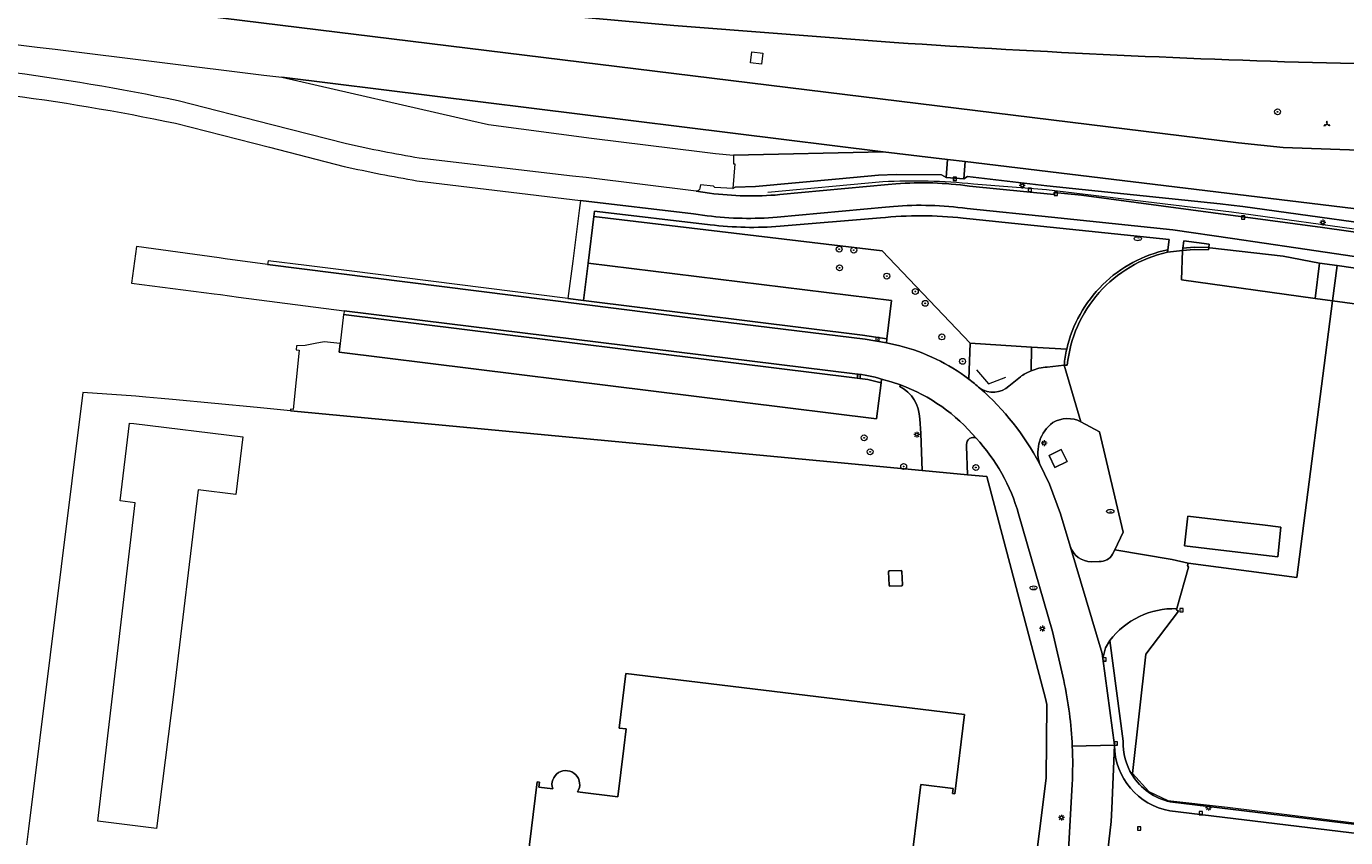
# Model space of a CAD drawing. Header units: metres. Extents: x 168032 to 180145, y 382923 to 399665.
# Tile 65 of 256: x 177391 to 177571, y 386864 to 386974. Entities that reach past the tile are written whole.
import ezdxf
from ezdxf.enums import TextEntityAlignment as Align

# ---------------------------------------------------------------- set-up
doc = ezdxf.new("R2010")
doc.units = ezdxf.units.M
doc.layers.get('0').update_dxf_attribs({"color": 8, "lineweight": 18})
for name, color, linetype, lineweight in [('B-WE-GR-BEPLANTING_CULTUUR_BODEMBEDEKKER-GV', 8, 'Continuous', 18), ('B-WE-GR-BEPLANTING_CULTUUR_BOSPLANTSOEN-GV', 8, 'Continuous', 18), ('B-WE-GR-BEPLANTING_CULTUUR_HEESTERS-GV', 8, 'Continuous', 18), ('B-WE-GR-BOOM-S', 8, 'Continuous', 18), ('B-WE-GR-GROENVOORZIENING-GV', 8, 'Continuous', 18), ('B-WE-GR-HAAG-G', 8, 'GR-HAAG1', 18), ('B-WE-IE-MEUBILAIR_WEGMEUBILAIR_VERKEERSBORD-S', 8, 'Continuous', 18), ('B-WE-IE-TERREINAFSCHEIDING_KUNSTMATIG_HEKWERK-G', 8, 'IE-TERREINAFSCHEIDING-KUNSTMATIG', 18), ('B-WE-IE-TERREINAFSCHEIDING_KUNSTMATIG_MUUR-GV', 8, 'Continuous', 18), ('B-WE-KL-ET_LS_OV_LICHTMAST-S', 8, 'Continuous', 18), ('B-WE-KL-WATER-S', 8, 'Continuous', 18), ('B-WE-OG-BEBOUWING-GV', 8, 'Continuous', 18), ('B-WE-OG-BEBOUWING_LAGE TRAFO-GV', 8, 'Continuous', 18), ('B-WE-OG-TERREIN_CULTUURSCHEIDING-GV', 8, 'Continuous', 18), ('B-WE-OG-TERREIN_ERF-GV', 8, 'Continuous', 18), ('B-WE-RI-GWA_KOLK-S', 8, 'Continuous', 18), ('B-WE-RI-GWA_RIOOLPUT-S', 8, 'Continuous', 18), ('B-WE-VH-VERHARDING_ASFALT-GV', 8, 'Continuous', 18), ('B-WE-VH-VERHARDING_BETONSTRAATSTEEN-GV', 8, 'Continuous', 18), ('B-WE-VH-VERHARDING_TEGEL-GV', 8, 'Continuous', 18)]:
    doc.layers.add(name, color=color, linetype=linetype, lineweight=lineweight)
doc.styles.add('NLCS-ISO', font='NLCS-ISO.ttf')
doc.linetypes.add('GR-HAAG1', pattern='A,6,[176,NLCS.SHX,S=0.125,R=0,X=0,Y=0],-2', length=8)
doc.linetypes.add('IE-TERREINAFSCHEIDING-KUNSTMATIG', pattern='A,4,[82,NLCS.SHX,S=0.75,R=90,X=0,Y=0],4,-2', length=10)

# ---------------------------------------------------------------- blocks, each defined once
blk = doc.blocks.new('SIE-WEG_VERKEERSBORD_WEGWIJZER-SO')
at = {"linetype": 'ByBlock', "lineweight": 18}
h = blk.add_hatch(color=0, dxfattribs=at)
h.dxf.hatch_style = 1
h.paths.add_polyline_path([(0.5, 1), (0, 2), (-0.5, 1)])
h = blk.add_hatch(color=0, dxfattribs=at)
h.dxf.hatch_style = 1
h.paths.add_polyline_path([(-1.38, -0.22), (-2, -1.15), (-0.88, -1.09)])
h = blk.add_hatch(color=0, dxfattribs=at)
h.dxf.hatch_style = 1
h.paths.add_polyline_path([(1.38, -0.22), (2, -1.15), (0.88, -1.09)])
at = {"color": 0, "linetype": 'ByBlock', "lineweight": 18}
for points in [[(-1.13, -0.65), (0, 0)], [(0, 1), (0, 0)], [(1.13, -0.65), (0, 0)]]:
    blk.add_lwpolyline(points, dxfattribs=at)
for points in [[(0.5, 1), (0, 2), (-0.5, 1)], [(-1.38, -0.22), (-2, -1.15), (-0.88, -1.09)], [(1.38, -0.22), (2, -1.15), (0.88, -1.09)]]:
    blk.add_lwpolyline(points, close=True, dxfattribs=at)
blk = doc.blocks.new('SKL-ET_OV_LICHTMAST-SO')
at = {"color": 0, "linetype": 'ByBlock', "lineweight": 18}
for points in [[(-1.25, 0), (-2, 0)], [(-1.41, 1.41), (-0.88, 0.88)], [(0, 2), (0, 1.25)], [(0.88, 0.88), (1.41, 1.41)], [(2, 0), (1.25, 0)], [(-1.41, -1.41), (-0.88, -0.88)], [(0, -1.25), (0, -2)], [(0.88, -0.88), (1.41, -1.41)]]:
    blk.add_lwpolyline(points, dxfattribs=at)
blk.add_circle((0, 0), 1, dxfattribs=at)
blk = doc.blocks.new('SKL-WATER_BRANDKRAAN_BRANDPUT-SO')
at = {"color": 0, "linetype": 'ByBlock', "lineweight": 18}
blk.add_ellipse((0, 0), major_axis=(2.5, 0), ratio=0.54, dxfattribs=at)
at = {"color": 0, "linetype": 'ByBlock', "lineweight": 18, "style": 'NLCS-ISO'}
blk.add_text('bk', height=1.5, dxfattribs=at).set_placement((0.16, 0), align=Align.MIDDLE_CENTER)
blk = doc.blocks.new('SRI-KOLK-SO')
at = {"color": 0, "linetype": 'ByBlock', "lineweight": 18}
blk.add_lwpolyline([(-1.125, -1.125), (1.125, -1.125), (1.125, 1.125), (-1.125, 1.125)], close=True, dxfattribs=at)
at = {"color": 0, "linetype": 'ByBlock', "lineweight": 18, "style": 'NLCS-ISO'}
blk.add_text('k', height=1.5, dxfattribs=at).set_placement((0, 0), align=Align.MIDDLE_CENTER)
blk = doc.blocks.new('SRI-PUT_INSPECTIEPUT_RIOOLPUT-SO')
at = {"color": 0, "linetype": 'ByBlock', "lineweight": 18}
blk.add_lwpolyline([(-1.12, -1.12), (1.12, -1.12), (1.12, 1.12), (-1.12, 1.12)], close=True, dxfattribs=at)
at = {"color": 0, "linetype": 'ByBlock', "lineweight": 18, "style": 'NLCS-ISO'}
blk.add_text('r', height=1.5, dxfattribs=at).set_placement((0, 0.28), align=Align.MIDDLE_CENTER)
blk = doc.blocks.new('SGR-BOOM_01-SO')
at = {"linetype": 'ByBlock', "lineweight": 18}
h = blk.add_hatch(color=0, dxfattribs=at)
h.dxf.hatch_style = 1
edge = h.paths.add_edge_path()
edge.add_arc((0, 0), 0.25, 0, 360)
at = {"color": 0, "linetype": 'ByBlock', "lineweight": 18}
for radius in [2, 0.25]:
    blk.add_circle((0, 0), radius, dxfattribs=at)

msp = doc.modelspace()

# ---------------------------------------------------------------- linework, layer by layer
at = {"layer": 'B-WE-GR-BEPLANTING_CULTUUR_BODEMBEDEKKER-GV'}
for points in [[(177534.686, 386920.469, 0.2641643), (177530.855, 386920.361)], [(177530.855, 386920.361, 0.3159007), (177529.063, 386914.821)], [(177533.213, 386903.573, 0.3268924), (177536.129, 386901.474)], [(177537.15, 386901.483, 0.2869255), (177538.981, 386902.514)]]:
    msp.add_lwpolyline(points, format="xyb", dxfattribs=at)
at = {"layer": 'B-WE-GR-BEPLANTING_CULTUUR_BODEMBEDEKKER-GV', "flags": 128}
for points in [[(177538.981, 386902.514), (177539.265, 386903.087), (177540.417, 386905.488), (177537.201, 386919.129), (177534.686, 386920.469)], [(177529.063, 386914.821), (177530.411, 386912.009), (177531.895, 386907.96), (177533.213, 386903.573)], [(177536.129, 386901.474), (177537.15, 386901.483)]]:
    msp.add_lwpolyline(points, dxfattribs=at)
msp.add_lwpolyline([(177531.132, 386914.263), (177530.35, 386915.921), (177531.99, 386916.709), (177532.804, 386915.066)], close=True, dxfattribs=at)
at = {"layer": 'B-WE-GR-BEPLANTING_CULTUUR_BOSPLANTSOEN-GV', "flags": 128}
for points in [[(177468.545, 386948.382), (177467.757, 386942.045), (177508.958, 386936.976), (177508.332, 386931.745), (177508.27, 386931.222), (177510.111, 386930.798)], [(177519.463, 386926.267), (177519.623, 386931.149), (177507.712, 386943.72), (177468.545, 386948.382)], [(177433.943, 386929.932), (177434.088, 386931.128), (177431.925, 386931.339), (177430.719, 386931.135), (177429.328, 386930.838), (177428.186, 386930.797), (177428.134, 386930.26), (177428.523, 386930.222), (177427.715, 386922.143), (177427.347, 386922.179), (177427.328, 386921.987), (177513.109, 386913.846), (177512.944, 386918.88), (177512.786, 386920.875)], [(177510.082, 386925.271), (177510.187, 386925.488), (177508.916, 386925.923), (177507.623, 386926.287), (177507.558, 386925.779), (177506.938, 386920.88), (177433.943, 386929.932)], [(177527.918, 386927.402), (177527.987, 386930.633), (177519.623, 386931.149), (177519.463, 386926.267)], [(177524.903, 386925.325), (177526.465, 386926.588)]]:
    msp.add_lwpolyline(points, dxfattribs=at)
at = {"layer": 'B-WE-GR-BEPLANTING_CULTUUR_BOSPLANTSOEN-GV'}
for points in [[(177510.111, 386930.798, -0.0994346), (177519.463, 386926.267)], [(177519.463, 386926.267, -0.0179719), (177520.963, 386925.04)], [(177526.465, 386926.588, -0.0621111), (177527.918, 386927.402)], [(177512.786, 386920.875, 0.2763078), (177510.082, 386925.271)], [(177520.963, 386925.04, 0.3464925), (177524.903, 386925.325)]]:
    msp.add_lwpolyline(points, format="xyb", dxfattribs=at)
at = {"layer": 'B-WE-GR-BEPLANTING_CULTUUR_HEESTERS-GV', "flags": 128}
for points in [[(177582.162, 386946.198), (177556.66, 386949.706), (177555.066, 386949.923), (177553.585, 386950.101), (177530.05, 386952.523), (177519.294, 386953.785), (177518.762, 386953.474), (177516.386, 386953.657), (177515.745, 386954.033), (177509.615, 386954.09), (177507.18, 386953.963), (177501.859, 386953.473), (177490.478, 386952.435), (177487.747, 386952.354), (177487.423, 386952.177), (177484.948, 386952.283), (177484.785, 386952.487), (177483.021, 386952.669), (177482.953, 386952.213)], [(177493.78, 386951.329), (177508.494, 386952.693), (177509.553, 386952.791)], [(177482.413, 386951.785), (177484.261, 386951.522)], [(177519.561, 386952.497), (177531.005, 386951.329), (177531.049, 386951.645), (177534.74, 386951.249)], [(177534.74, 386951.249), (177567.49, 386946.884), (177581.92, 386944.825)], [(177484.336, 386947.246), (177469.005, 386949.033), (177468.631, 386949.079), (177468.545, 386948.382), (177507.712, 386943.72), (177519.623, 386931.149), (177527.987, 386930.633), (177532.758, 386930.34)], [(177507.448, 386948.177), (177493.855, 386947.053)], [(177546.487, 386943.855), (177546.652, 386945.242), (177519.615, 386948.061), (177518.676, 386948.159)], [(177532.758, 386930.34), (177527.987, 386930.633), (177527.918, 386927.402)], [(177530.101, 386927.904), (177532.403, 386928.17)]]:
    msp.add_lwpolyline(points, dxfattribs=at)
at = {"layer": 'B-WE-GR-BEPLANTING_CULTUUR_HEESTERS-GV'}
for points in [[(177509.553, 386952.791, -0.0551569), (177519.561, 386952.497)], [(177482.953, 386952.213, -0.375785), (177482.413, 386951.785)], [(177484.261, 386951.522, 0.0527707), (177493.78, 386951.329)], [(177518.676, 386948.159, 0.0507658), (177507.448, 386948.177)], [(177493.855, 386947.053, -0.0527707), (177484.336, 386947.246)], [(177537.644, 386939.106, -0.1433044), (177546.487, 386943.855)], [(177532.758, 386930.34, -0.1432774), (177537.644, 386939.106)], [(177532.547, 386929.26, -0.015859), (177532.758, 386930.34)], [(177527.918, 386927.402, -0.0822418), (177530.101, 386927.904)], [(177532.403, 386928.17, -0.0146653), (177532.547, 386929.26)]]:
    msp.add_lwpolyline(points, format="xyb", dxfattribs=at)
at = {"layer": 'B-WE-GR-GROENVOORZIENING-GV', "flags": 128}
msp.add_lwpolyline([(177548.528, 386944.054), (177550.063, 386944.192), (177552.043, 386944.139), (177552.099, 386944.602), (177548.671, 386945.056)], close=True, dxfattribs=at)
at = {"layer": 'B-WE-GR-HAAG-G', "flags": 128}
for points in [[(177492.157, 386951.677), (177507.791, 386953.114)], [(177520.097, 386952.802), (177530.001, 386952.026), (177555.121, 386949.009), (177574.719, 386946.296), (177583.649, 386945.088), (177590.675, 386943.317), (177601.326, 386939.835)]]:
    msp.add_lwpolyline(points, dxfattribs=at)
at = {"layer": 'B-WE-GR-HAAG-G'}
msp.add_lwpolyline([(177507.791, 386953.114, -0.039112), (177520.097, 386952.802)], format="xyb", dxfattribs=at)
at = {"layer": 'B-WE-IE-TERREINAFSCHEIDING_KUNSTMATIG_HEKWERK-G', "flags": 128}
for points in [[(177520.521, 386927.55), (177522.138, 386925.613), (177524.496, 386926.53)], [(177541.669, 386872.716), (177543.882, 386870.276), (177546.5, 386869.06), (177554.599, 386868.118), (177641.679, 386857.379), (177644.145, 386857.327), (177646.676, 386857.813), (177649.097, 386858.509), (177651.348, 386859.612), (177653.319, 386861.151), (177655.036, 386862.996), (177656.246, 386865.193), (177657.106, 386867.568), (177656.988, 386867.722), (177658.208, 386877.202), (177658.36, 386877.325), (177660.296, 386892.365), (177660.067, 386894.876), (177659.438, 386897.301), (177658.542, 386902.234), (177658.262, 386904.742), (177657.769, 386907.212), (177657.156, 386909.678), (177656.435, 386912.071), (177655.589, 386914.424), (177650.431, 386925.929)], [(177513.109, 386913.846), (177427.328, 386921.987)], [(177521.925, 386913.026), (177519.3, 386913.27)], [(177529.866, 386882.894), (177521.925, 386913.026)], [(177549.264, 386901.276), (177549.163, 386900.945), (177549.286, 386900.756), (177547.692, 386895.099)], [(177529.975, 386872.092), (177530.075, 386882.063)], [(177522.667, 386814.131), (177529.975, 386872.092)]]:
    msp.add_lwpolyline(points, dxfattribs=at)
at = {"layer": 'B-WE-IE-TERREINAFSCHEIDING_KUNSTMATIG_MUUR-GV'}
for points in [[(177546.487, 386943.855, 0.1433044), (177537.644, 386939.106)], [(177537.158, 386938.029, -0.1570911), (177546.428, 386943.501)], [(177537.644, 386939.106, 0.1432774), (177532.758, 386930.34)], [(177532.823, 386928.176, -0.1570219), (177537.158, 386938.029)], [(177532.758, 386930.34, 0.015859), (177532.547, 386929.26)], [(177532.547, 386929.26, 0.0146653), (177532.403, 386928.17)]]:
    msp.add_lwpolyline(points, format="xyb", dxfattribs=at)
at = {"layer": 'B-WE-IE-TERREINAFSCHEIDING_KUNSTMATIG_MUUR-GV', "flags": 128}
for points in [[(177546.428, 386943.501), (177546.487, 386943.855)], [(177532.403, 386928.17), (177532.823, 386928.176)]]:
    msp.add_lwpolyline(points, dxfattribs=at)
msp.add_lwpolyline([(177552.043, 386944.139), (177550.063, 386944.192), (177548.528, 386944.054), (177548.486, 386943.76), (177550.073, 386943.899), (177552.011, 386943.854)], close=True, dxfattribs=at)
at = {"layer": 'B-WE-OG-BEBOUWING-GV', "flags": 128}
msp.add_lwpolyline([(177561.808, 386906.189), (177559.351, 386906.477), (177554.174, 386907.085), (177549.208, 386907.668), (177549.166, 386907.314), (177548.733, 386903.619), (177553.699, 386903.036), (177561.412, 386902.13)], close=True, dxfattribs=at)
for points in [[(177517.573, 386869.938), (177518.87, 386880.701), (177472.88, 386886.308), (177471.974, 386878.873), (177472.927, 386878.756), (177472.609, 386876.146), (177471.803, 386869.535), (177466.323, 386870.203)], [(177462.951, 386870.614), (177461.075, 386870.843), (177461.16, 386871.539), (177460.842, 386871.577), (177459.531, 386860.837), (177474.485, 386859.021), (177473.596, 386851.702), (177476.565, 386851.347), (177477.453, 386858.661), (177492.799, 386856.797), (177494.931, 386856.538), (177500.194, 386855.899), (177500.636, 386859.541), (177511.359, 386858.248), (177512.921, 386871.204), (177517.339, 386870.672), (177517.255, 386869.977), (177517.573, 386869.938)]]:
    msp.add_lwpolyline(points, dxfattribs=at)
at = {"layer": 'B-WE-OG-BEBOUWING-GV'}
msp.add_lwpolyline([(177466.323, 386870.203, 1.5894368), (177462.951, 386870.614)], format="xyb", dxfattribs=at)
at = {"layer": 'B-WE-OG-BEBOUWING_LAGE TRAFO-GV', "flags": 128}
msp.add_lwpolyline([(177510.255, 386900.267), (177508.647, 386900.243), (177508.541, 386900.088), (177508.624, 386898.267), (177508.738, 386898.153), (177510.347, 386898.196), (177510.456, 386898.348), (177510.369, 386900.153)], close=True, dxfattribs=at)
at = {"layer": 'B-WE-OG-TERREIN_CULTUURSCHEIDING-GV', "flags": 128}
for points in [[(177289.163, 386991.161), (177418.193, 386975.313), (177556.083, 386958.376), (177562.159, 386957.75), (177594.27, 386956.587), (177600.172, 386956.166), (177604.429, 386955.723), (177648.307, 386950.247), (177648.881, 386950.717), (177650.739, 386966.488), (177650.275, 386967.037), (177637.055, 386967.455), (177637.069, 386967.592), (177569.913, 386969.17)], [(177509.337, 386971.996), (177479.392, 386974.3), (177449.677, 386976.977), (177419.612, 386980.045)], [(177585.902, 386947.717), (177518.977, 386955.817), (177518.762, 386953.474), (177519.294, 386953.785), (177530.05, 386952.523), (177553.585, 386950.101), (177555.066, 386949.923), (177556.66, 386949.706), (177582.162, 386946.198)], [(177589.419, 386938.528), (177585.146, 386939.469), (177582.584, 386939.837), (177576.648, 386940.689), (177569.46, 386941.705), (177568.84, 386936.897), (177650.431, 386925.929), (177650.847, 386925.894), (177650.463, 386926.843)], [(177519.146, 386917.397), (177519.155, 386917.156), (177519.3, 386913.27), (177521.925, 386913.026), (177529.866, 386882.894), (177530.075, 386882.063), (177529.975, 386872.092), (177522.667, 386814.131), (177520.549, 386812.14), (177524.923, 386811.672)], [(177532.356, 386885.335), (177530.82, 386892.004), (177526.226, 386907.964)], [(177541.645, 386872.505), (177541.669, 386872.716), (177543.516, 386888.9), (177547.946, 386894.769), (177547.652, 386894.958), (177547.692, 386895.099)], [(177538.585, 386890.76), (177540.411, 386877.12)], [(177531.928, 386850.361), (177532.857, 386859.954), (177532.988, 386862.249), (177533.5, 386871.246)]]:
    msp.add_lwpolyline(points, dxfattribs=at)
for points in [[(177491.489, 386970.557), (177491.314, 386969.067), (177489.814, 386969.244), (177489.99, 386970.733)], [(177516.544, 386956.111), (177507.811, 386957.168), (177487.518, 386956.693), (177487.486, 386955.499), (177487.674, 386955.498), (177487.423, 386952.177), (177487.747, 386952.354), (177490.478, 386952.435), (177501.859, 386953.473), (177507.18, 386953.963), (177509.615, 386954.09), (177515.745, 386954.033), (177516.386, 386953.657)], [(177567.094, 386942.018), (177562.161, 386942.962), (177552.19, 386944.097), (177552.043, 386944.139), (177552.011, 386943.854), (177550.073, 386943.899), (177548.486, 386943.76), (177548.351, 386939.778), (177566.474, 386937.215)], [(177569.46, 386941.705), (177567.094, 386942.018), (177566.474, 386937.215), (177568.84, 386936.897)]]:
    msp.add_lwpolyline(points, close=True, dxfattribs=at)
at = {"layer": 'B-WE-OG-TERREIN_CULTUURSCHEIDING-GV'}
for points in [[(177569.913, 386969.17, -0.0098061), (177509.337, 386971.996)], [(177520.455, 386918.263, 0.5609191), (177519.146, 386917.397)], [(177526.226, 386907.964, 0.1150941), (177520.455, 386918.263)], [(177547.692, 386895.099, 0.2398565), (177538.585, 386890.76)], [(177533.508, 386876.417, 0.0409963), (177532.356, 386885.335)], [(177533.5, 386871.246, 0.0235928), (177533.508, 386876.417)], [(177540.411, 386877.12, 0.149944), (177541.645, 386872.505)]]:
    msp.add_lwpolyline(points, format="xyb", dxfattribs=at)
at = {"layer": 'B-WE-OG-TERREIN_ERF-GV'}
for points in [[(177546.428, 386943.501, 0.1570911), (177537.158, 386938.029)], [(177537.158, 386938.029, 0.1570219), (177532.823, 386928.176)], [(177462.951, 386870.614, -1.5894368), (177466.323, 386870.203)], [(177541.645, 386872.505, 0.201656), (177546.803, 386868.87)]]:
    msp.add_lwpolyline(points, format="xyb", dxfattribs=at)
at = {"layer": 'B-WE-OG-TERREIN_ERF-GV', "flags": 128}
for points in [[(177568.84, 386936.897), (177566.474, 386937.215), (177548.351, 386939.778), (177548.486, 386943.76), (177546.428, 386943.501)], [(177532.823, 386928.176), (177532.403, 386928.17), (177534.686, 386920.469), (177537.201, 386919.129), (177540.417, 386905.488), (177539.265, 386903.087), (177547.051, 386901.759), (177549.264, 386901.276), (177563.992, 386899.33), (177568.84, 386936.897)], [(177655.459, 386915.137), (177651.869, 386923.349), (177650.847, 386925.894), (177650.431, 386925.929), (177568.84, 386936.897), (177563.992, 386899.33), (177549.264, 386901.276), (177549.163, 386900.945), (177549.286, 386900.756), (177547.692, 386895.099), (177547.652, 386894.958), (177547.946, 386894.769), (177543.516, 386888.9), (177541.669, 386872.716), (177541.645, 386872.505)], [(177529.975, 386872.092), (177530.075, 386882.063), (177529.866, 386882.894), (177521.925, 386913.026), (177519.3, 386913.27), (177513.109, 386913.846), (177427.328, 386921.987), (177422.808, 386922.411), (177411.317, 386923.488), (177409.795, 386923.63), (177407.702, 386923.826), (177406.329, 386923.955), (177399.147, 386924.444), (177391.795, 386865.2), (177391.522, 386862.999)], [(177466.323, 386870.203), (177471.803, 386869.535), (177472.609, 386876.146), (177472.927, 386878.756), (177471.974, 386878.873), (177472.88, 386886.308), (177518.87, 386880.701), (177517.573, 386869.938), (177517.255, 386869.977), (177517.339, 386870.672), (177512.921, 386871.204), (177511.359, 386858.248)], [(177458.513, 386853.505), (177473.596, 386851.702), (177474.485, 386859.021), (177459.531, 386860.837), (177460.842, 386871.577), (177461.16, 386871.539), (177461.075, 386870.843), (177462.951, 386870.614)], [(177522.667, 386814.131), (177529.975, 386872.092)], [(177546.803, 386868.87), (177608.955, 386861.304), (177642.165, 386857.315)]]:
    msp.add_lwpolyline(points, dxfattribs=at)
for points in [[(177406.269, 386909.494), (177404.226, 386909.742), (177405.509, 386920.308), (177406.055, 386920.242), (177420.882, 386918.44), (177419.932, 386910.62), (177414.83, 386911.24), (177411.494, 386883.788), (177409.16, 386865.215), (177401.196, 386866.225)], [(177554.174, 386907.085), (177559.351, 386906.477), (177561.808, 386906.189), (177561.412, 386902.13), (177553.699, 386903.036), (177548.733, 386903.619), (177549.166, 386907.314), (177549.208, 386907.668)], [(177508.541, 386900.088), (177508.647, 386900.243), (177510.255, 386900.267), (177510.369, 386900.153), (177510.456, 386898.348), (177510.347, 386898.196), (177508.738, 386898.153), (177508.624, 386898.267)]]:
    msp.add_lwpolyline(points, close=True, dxfattribs=at)
at = {"layer": 'B-WE-VH-VERHARDING_ASFALT-GV', "flags": 128}
for points in [[(177419.612, 386980.045), (177449.677, 386976.977), (177479.392, 386974.3), (177509.337, 386971.996)], [(177569.913, 386969.17), (177637.069, 386967.592), (177637.055, 386967.455), (177650.275, 386967.037), (177655.306, 386966.686), (177657.984, 386966.488), (177657.913, 386967.005), (177658.304, 386970.17), (177658.742, 386973.704), (177659.081, 386976.444)], [(177366.611, 386974.602), (177392.953, 386971.38), (177395.401, 386971.077), (177423.733, 386967.572), (177426.164, 386967.271), (177507.811, 386957.168), (177516.544, 386956.111), (177518.977, 386955.817), (177585.902, 386947.717)], [(177594.27, 386956.587), (177562.159, 386957.75), (177556.083, 386958.376), (177418.193, 386975.313)], [(177434.971, 386958.227), (177424.824, 386960.823), (177412.085, 386964.083)], [(177411.749, 386961.027), (177424.488, 386957.767), (177434.635, 386955.171)], [(177484.261, 386951.522), (177482.413, 386951.785), (177467.517, 386953.654), (177465.651, 386953.839), (177444.84, 386956.286)], [(177444.504, 386953.23), (177466.747, 386950.516), (177482.077, 386948.729), (177482.083, 386948.728), (177483.925, 386948.466)], [(177509.553, 386952.791), (177508.494, 386952.693), (177493.78, 386951.329)], [(177534.74, 386951.249), (177531.049, 386951.645), (177531.005, 386951.329), (177519.561, 386952.497)], [(177581.92, 386944.825), (177567.49, 386946.884), (177534.74, 386951.249)], [(177493.444, 386948.273), (177508.158, 386949.637), (177509.217, 386949.735)], [(177519.225, 386949.441), (177530.669, 386948.273), (177547.164, 386946.538), (177555.25, 386945.388), (177563.85, 386944.113), (177575.826, 386942.347)], [(177424.232, 386941.853), (177418.475, 386942.633), (177417.663, 386942.743), (177406.422, 386944.267), (177405.773, 386939.324), (177416.982, 386937.858), (177417.823, 386937.749), (177420.296, 386937.425), (177434.643, 386935.55), (177503.98, 386926.993)], [(177510.111, 386930.798), (177508.27, 386931.222), (177505.395, 386931.7), (177481.26, 386934.655), (177424.232, 386941.853)], [(177507.623, 386926.287), (177508.916, 386925.923), (177510.187, 386925.488)], [(177533.508, 386876.417), (177539.237, 386876.537), (177537.672, 386888.344), (177537.582, 386889.025), (177533.213, 386903.573), (177531.895, 386907.96), (177530.411, 386912.009), (177529.063, 386914.821)], [(177526.226, 386907.964), (177530.82, 386892.004), (177532.356, 386885.335)], [(177533.873, 386825.557), (177534.716, 386832.247), (177536.139, 386843.546), (177536.792, 386849.101), (177537.46, 386854.786), (177538.799, 386866.172), (177538.874, 386867.944), (177539.237, 386876.537), (177533.508, 386876.417)], [(177533.5, 386871.246), (177532.988, 386862.249), (177532.857, 386859.954), (177531.928, 386850.361), (177527.459, 386813.122), (177526.32, 386803.351), (177524.929, 386791.39), (177520.115, 386753.627), (177519.971, 386752.551), (177518.539, 386741.855), (177518.415, 386741.056), (177523.465, 386740.179), (177525.351, 386755.407), (177529.743, 386790.86), (177531.268, 386803.675), (177533.873, 386825.557)]]:
    msp.add_lwpolyline(points, dxfattribs=at)
at = {"layer": 'B-WE-VH-VERHARDING_ASFALT-GV'}
for points in [[(177509.337, 386971.996, 0.0098061), (177569.913, 386969.17)], [(177412.085, 386964.083, 0.0194245), (177388.302, 386968.071)], [(177387.966, 386965.015, -0.0194109), (177411.749, 386961.027)], [(177444.84, 386956.286, -0.0136878), (177434.971, 386958.227)], [(177434.635, 386955.171, 0.0136878), (177444.504, 386953.23)], [(177519.561, 386952.497, 0.0551569), (177509.553, 386952.791)], [(177493.78, 386951.329, -0.0527707), (177484.261, 386951.522)], [(177509.217, 386949.735, -0.0551569), (177519.225, 386949.441)], [(177483.925, 386948.466, 0.0527707), (177493.444, 386948.273)], [(177519.463, 386926.267, 0.0994346), (177510.111, 386930.798)], [(177503.98, 386926.993, -0.051519), (177507.623, 386926.287)], [(177520.963, 386925.04, 0.0179719), (177519.463, 386926.267)], [(177510.187, 386925.488, -0.1289555), (177520.455, 386918.263)], [(177529.063, 386914.821, 0.0898621), (177520.963, 386925.04)], [(177520.455, 386918.263, -0.1150941), (177526.226, 386907.964)], [(177532.356, 386885.335, -0.0409963), (177533.508, 386876.417)], [(177533.508, 386876.417, -0.0235928), (177533.5, 386871.246)]]:
    msp.add_lwpolyline(points, format="xyb", dxfattribs=at)
at = {"layer": 'B-WE-VH-VERHARDING_ASFALT-GV', "flags": 128}
msp.add_lwpolyline([(177426.164, 386967.271), (177451.843, 386961.422), (177454.243, 386960.876), (177468.214, 386959.022), (177483.241, 386957.144), (177485.059, 386956.92), (177487.518, 386956.693), (177507.811, 386957.168)], close=True, dxfattribs=at)
at = {"layer": 'B-WE-VH-VERHARDING_BETONSTRAATSTEEN-GV', "flags": 128}
for points in [[(177518.977, 386955.817), (177516.544, 386956.111), (177516.386, 386953.657), (177518.762, 386953.474)], [(177467.122, 386936.94), (177465.017, 386937.207), (177435.321, 386940.968), (177429.52, 386941.703), (177424.302, 386942.364), (177424.232, 386941.853), (177481.26, 386934.655), (177505.395, 386931.7), (177508.27, 386931.222), (177508.332, 386931.745), (177505.02, 386932.259)], [(177467.757, 386942.045), (177467.122, 386936.94), (177505.02, 386932.259), (177508.332, 386931.745), (177508.958, 386936.976)], [(177434.561, 386935.03), (177434.088, 386931.128), (177433.943, 386929.932), (177506.938, 386920.88), (177507.558, 386925.779), (177505.728, 386926.208), (177503.942, 386926.46)]]:
    msp.add_lwpolyline(points, close=True, dxfattribs=at)
for points in [[(177434.643, 386935.55), (177434.625, 386935.437), (177434.561, 386935.03), (177503.942, 386926.46), (177505.728, 386926.208), (177507.558, 386925.779), (177507.623, 386926.287)], [(177503.98, 386926.993), (177434.643, 386935.55)], [(177532.403, 386928.17), (177530.101, 386927.904)], [(177534.686, 386920.469), (177532.403, 386928.17)], [(177526.465, 386926.588), (177524.903, 386925.325)], [(177510.187, 386925.488), (177510.082, 386925.271)], [(177512.786, 386920.875), (177512.944, 386918.88), (177513.109, 386913.846), (177519.3, 386913.27), (177519.155, 386917.156), (177519.146, 386917.397)], [(177533.213, 386903.573), (177537.582, 386889.025), (177537.672, 386888.344), (177538.011, 386889.763), (177538.585, 386890.76)], [(177549.264, 386901.276), (177547.051, 386901.759), (177539.265, 386903.087), (177538.981, 386902.514)], [(177537.15, 386901.483), (177536.129, 386901.474)], [(177547.692, 386895.099), (177549.286, 386900.756), (177549.163, 386900.945), (177549.264, 386901.276)], [(177539.237, 386876.537), (177538.874, 386867.944), (177538.799, 386866.172), (177537.46, 386854.786)], [(177643.066, 386855.988), (177608.798, 386860.123), (177546.773, 386867.629)]]:
    msp.add_lwpolyline(points, dxfattribs=at)
at = {"layer": 'B-WE-VH-VERHARDING_BETONSTRAATSTEEN-GV'}
for points in [[(177530.101, 386927.904, 0.0822418), (177527.918, 386927.402)], [(177507.623, 386926.287, 0.051519), (177503.98, 386926.993)], [(177527.918, 386927.402, 0.0621111), (177526.465, 386926.588)], [(177510.082, 386925.271, -0.2763078), (177512.786, 386920.875)], [(177520.455, 386918.263, 0.1289555), (177510.187, 386925.488)], [(177524.903, 386925.325, -0.3464925), (177520.963, 386925.04)], [(177520.963, 386925.04, -0.0898621), (177529.063, 386914.821)], [(177530.855, 386920.361, -0.2641643), (177534.686, 386920.469)], [(177529.063, 386914.821, -0.3159007), (177530.855, 386920.361)], [(177519.146, 386917.397, -0.5609191), (177520.455, 386918.263)], [(177536.129, 386901.474, -0.3268924), (177533.213, 386903.573)], [(177538.981, 386902.514, -0.2869255), (177537.15, 386901.483)], [(177538.585, 386890.76, -0.2398565), (177547.692, 386895.099)], [(177546.773, 386867.629, -0.3605313), (177539.237, 386876.537)]]:
    msp.add_lwpolyline(points, format="xyb", dxfattribs=at)
at = {"layer": 'B-WE-VH-VERHARDING_TEGEL-GV', "flags": 128}
for points in [[(177483.925, 386948.466), (177482.083, 386948.728), (177482.077, 386948.729), (177466.747, 386950.516), (177466.57, 386949.161), (177465.677, 386942.288), (177465.017, 386937.207), (177467.122, 386936.94), (177467.757, 386942.045), (177468.545, 386948.382), (177468.631, 386949.079), (177469.005, 386949.033), (177484.336, 386947.246)], [(177509.217, 386949.735), (177508.158, 386949.637), (177493.444, 386948.273)], [(177650.463, 386926.843), (177650.847, 386925.894), (177652.608, 386926.178), (177651.667, 386927.98), (177651.192, 386928.423), (177650.42, 386928.824), (177649.387, 386929.278), (177645.622, 386929.798), (177624.528, 386932.393), (177610.475, 386934.125), (177607.437, 386934.565), (177604.183, 386935.248), (177600.24, 386936.302), (177591.006, 386939.266), (177587.03, 386940.452), (177585.406, 386940.812), (177584.291, 386941.09), (177575.826, 386942.347), (177563.85, 386944.113), (177555.25, 386945.388), (177547.164, 386946.538), (177530.669, 386948.273), (177519.225, 386949.441)], [(177493.855, 386947.053), (177507.448, 386948.177)], [(177518.676, 386948.159), (177519.615, 386948.061), (177546.652, 386945.242), (177546.487, 386943.855), (177546.428, 386943.501), (177548.486, 386943.76), (177548.528, 386944.054), (177548.671, 386945.056), (177552.099, 386944.602), (177552.043, 386944.139), (177552.19, 386944.097), (177562.161, 386942.962), (177567.094, 386942.018), (177569.46, 386941.705), (177576.648, 386940.689), (177582.584, 386939.837), (177585.146, 386939.469), (177589.419, 386938.528)], [(177540.411, 386877.12), (177538.585, 386890.76), (177538.011, 386889.763), (177537.672, 386888.344), (177539.237, 386876.537)], [(177642.165, 386857.315), (177608.955, 386861.304), (177546.803, 386868.87)], [(177546.773, 386867.629), (177608.798, 386860.123), (177643.066, 386855.988)]]:
    msp.add_lwpolyline(points, dxfattribs=at)
at = {"layer": 'B-WE-VH-VERHARDING_TEGEL-GV'}
for points in [[(177519.225, 386949.441, 0.0551569), (177509.217, 386949.735)], [(177493.444, 386948.273, -0.0527707), (177483.925, 386948.466)], [(177507.448, 386948.177, -0.0507658), (177518.676, 386948.159)], [(177484.336, 386947.246, 0.0527707), (177493.855, 386947.053)], [(177539.237, 386876.537, 0.3605313), (177546.773, 386867.629)], [(177541.645, 386872.505, -0.149944), (177540.411, 386877.12)], [(177546.803, 386868.87, -0.201656), (177541.645, 386872.505)]]:
    msp.add_lwpolyline(points, format="xyb", dxfattribs=at)
at = {"layer": 'B-WE-VH-VERHARDING_TEGEL-GV', "flags": 128}
msp.add_lwpolyline([(177531.99, 386916.709), (177530.35, 386915.921), (177531.132, 386914.263), (177532.804, 386915.066)], close=True, dxfattribs=at)

# ---------------------------------------------------------------- block references
at = {"layer": 'B-WE-GR-BOOM-S', "xscale": 0.2, "yscale": 0.2, "zscale": 0.2}
for p in [(177561.381, 386962.585), (177501.857, 386943.924), (177503.832, 386943.801), (177501.911, 386941.382), (177508.315, 386940.274), (177512.192, 386938.187), (177513.542, 386936.569), (177515.809, 386932.005), (177518.616, 386928.691), (177505.245, 386918.307), (177506.06, 386916.404), (177510.607, 386914.417), (177520.424, 386914.265)]:
    msp.add_blockref('SGR-BOOM_01-SO', p, dxfattribs=at)
at = {"layer": 'B-WE-IE-MEUBILAIR_WEGMEUBILAIR_VERKEERSBORD-S', "xscale": 0.2, "yscale": 0.2, "zscale": 0.2}
msp.add_blockref('SIE-WEG_VERKEERSBORD_WEGWIJZER-SO', (177568.087, 386960.92), dxfattribs=at)
at = {"layer": 'B-WE-KL-ET_LS_OV_LICHTMAST-S', "xscale": 0.2, "yscale": 0.2, "zscale": 0.2}
for p in [(177526.712, 386952.564), (177567.524, 386947.536), (177512.399, 386918.738), (177529.68, 386917.582), (177529.445, 386892.405), (177532.04, 386866.715), (177552.015, 386868.062)]:
    msp.add_blockref('SKL-ET_OV_LICHTMAST-SO', p, dxfattribs=at)
at = {"layer": 'B-WE-KL-WATER-S', "xscale": 0.2, "yscale": 0.2, "zscale": 0.2}
for p in [(177542.407, 386945.344), (177538.671, 386908.322), (177528.254, 386897.92)]:
    msp.add_blockref('SKL-WATER_BRANDKRAAN_BRANDPUT-SO', p, dxfattribs=at)
at = {"layer": 'B-WE-RI-GWA_KOLK-S', "xscale": 0.2, "yscale": 0.2, "zscale": 0.2}
for p in [(177517.54, 386953.467), (177531.263, 386951.441), (177556.712, 386948.227), (177507.072, 386931.698), (177504.534, 386926.644), (177548.337, 386894.904), (177537.888, 386888.174), (177539.408, 386876.782), (177550.968, 386867.307)]:
    msp.add_blockref('SRI-KOLK-SO', p, dxfattribs=at)
at = {"layer": 'B-WE-RI-GWA_RIOOLPUT-S', "xscale": 0.2, "yscale": 0.2, "zscale": 0.2}
for p in [(177527.747, 386951.998), (177542.606, 386865.254)]:
    msp.add_blockref('SRI-PUT_INSPECTIEPUT_RIOOLPUT-SO', p, dxfattribs=at)

doc.saveas('drawing.dxf')
